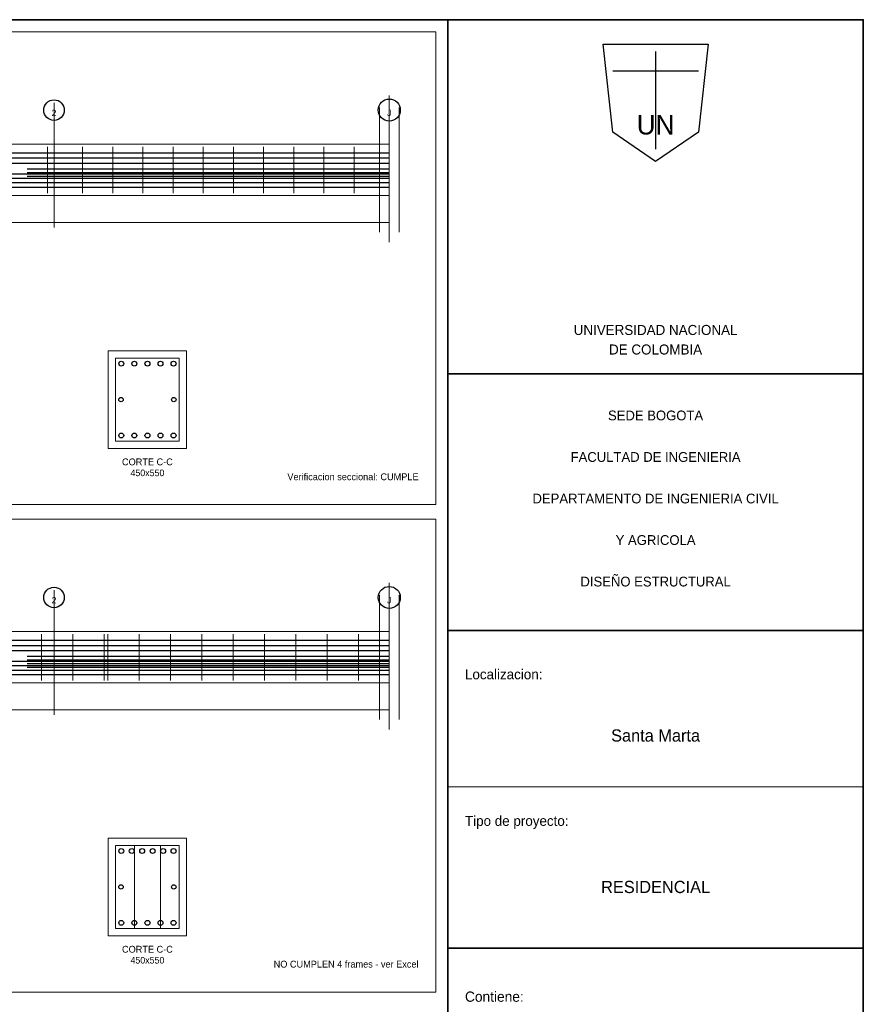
# Model space of a CAD drawing. Header units: millimetres. Extents: x 10 to 1179, y 10 to 831.
# Tile 6 of 6: x 834 to 1179, y 428 to 831. Entities that reach past the tile are written whole.
import ezdxf
from ezdxf.enums import TextEntityAlignment as Align

# ---------------------------------------------------------------- set-up
doc = ezdxf.new("R2010")
doc.units = ezdxf.units.MM
for name, color, linetype in [('ACERO_ADIC', 2, 'Continuous'), ('ACERO_INF', 1, 'Continuous'), ('ACERO_SUP', 5, 'Continuous'), ('ACERO_TOR', 30, 'Continuous'), ('ALERTA', 1, 'Continuous'), ('APOYOS', 4, 'Continuous'), ('CONTORNO', 7, 'Continuous'), ('CORTE', 7, 'Continuous'), ('COTAS', 3, 'Continuous'), ('EJES', 8, 'Continuous'), ('ESTRIBOS', 7, 'Continuous'), ('GUIA', 9, 'Continuous'), ('MARCO', 7, 'Continuous'), ('ROTULO', 7, 'Continuous'), ('TEXTO', 7, 'Continuous')]:
    doc.layers.add(name, color=color, linetype=linetype)

msp = doc.modelspace()

# ---------------------------------------------------------------- linework, layer by layer
at = {"layer": 'ACERO_ADIC', "color": 2, "lineweight": 30}
for p, q in [((836.86, 770), (985, 770)), ((836.86, 768.5), (985, 768.5)), ((836.86, 767), (985, 767)), ((836.86, 570.5), (985, 570.5)), ((836.86, 569), (985, 569)), ((836.86, 567.5), (985, 567.5)), ((836.86, 566), (985, 566))]:
    msp.add_line(p, q, dxfattribs=at)
at = {"layer": 'ACERO_INF', "color": 1, "lineweight": 30}
for p, q in [((573.5, 767.9), (985, 767.9)), ((573.5, 766.1), (985, 766.1)), ((573.5, 764.3), (985, 764.3)), ((573.5, 762.5), (985, 762.5)), ((573.5, 568.4), (985, 568.4)), ((573.5, 566.6), (985, 566.6)), ((573.5, 564.8), (985, 564.8)), ((573.5, 563), (985, 563))]:
    msp.add_line(p, q, dxfattribs=at)
at = {"layer": 'ACERO_INF', "color": 1}
for centre in [(875.34, 660.8), (880.69, 660.8), (886.04, 660.8), (891.39, 660.8), (896.74, 660.8), (875.34, 461.3), (880.69, 461.3), (886.04, 461.3), (891.39, 461.3), (896.74, 461.3)]:
    msp.add_circle(centre, 1, dxfattribs=at)
at = {"layer": 'ACERO_SUP', "color": 5, "lineweight": 30}
for p, q in [((573.5, 776.5), (985, 776.5)), ((573.5, 774.4), (985, 774.4)), ((573.5, 772.3), (985, 772.3)), ((573.5, 577), (985, 577)), ((573.5, 574.9), (985, 574.9)), ((573.5, 572.8), (985, 572.8))]:
    msp.add_line(p, q, dxfattribs=at)
at = {"layer": 'ACERO_SUP', "color": 5}
for centre in [(875.34, 690.2), (880.69, 690.2), (886.04, 690.2), (891.39, 690.2), (896.74, 690.2), (875.34, 490.7), (879.62, 490.7), (883.9, 490.7), (888.18, 490.7), (892.46, 490.7), (896.74, 490.7)]:
    msp.add_circle(centre, 1, dxfattribs=at)
at = {"layer": 'ACERO_TOR', "color": 30}
for centre in [(875.24, 675.5), (896.84, 675.5), (875.24, 476), (896.84, 476)]:
    msp.add_circle(centre, 0.9, dxfattribs=at)
at = {"layer": 'APOYOS', "color": 4, "lineweight": 18}
for p, q in [((981, 744), (981, 795)), ((989, 744), (989, 795)), ((981, 544.5), (981, 595.5)), ((989, 544.5), (989, 595.5))]:
    msp.add_line(p, q, dxfattribs=at)
at = {"layer": 'CONTORNO', "color": 7, "lineweight": 18}
for points in [[(573.5, 759), (985, 759), (985, 780), (573.5, 780)], [(573.5, 559.5), (985, 559.5), (985, 580.5), (573.5, 580.5)]]:
    msp.add_lwpolyline(points, close=True, dxfattribs=at)
at = {"layer": 'CORTE', "color": 7, "lineweight": 20}
for points in [[(870.04, 655.5), (902.04, 655.5), (902.04, 695.5), (870.04, 695.5)], [(870.04, 456), (902.04, 456), (902.04, 496), (870.04, 496)]]:
    msp.add_lwpolyline(points, close=True, dxfattribs=at)
at = {"layer": 'COTAS', "color": 3, "lineweight": 18}
for p, q in [((985, 746), (985, 750)), ((573.5, 748), (985, 748)), ((573.5, 548.5), (985, 548.5)), ((985, 546.5), (985, 550.5))]:
    msp.add_line(p, q, dxfattribs=at)
at = {"layer": 'EJES', "color": 8, "lineweight": 9}
for p, q in [((985, 740), (985, 800)), ((847.83, 746), (847.83, 797)), ((847.83, 546.5), (847.83, 597.5)), ((985, 540.5), (985, 600.5))]:
    msp.add_line(p, q, dxfattribs=at)
at = {"layer": 'EJES', "color": 8}
for centre, radius in [((847.83, 794), 4.2), ((985, 794), 4.5), ((847.83, 594.5), 4.2), ((985, 594.5), 4.5)]:
    msp.add_circle(centre, radius, dxfattribs=at)
at = {"layer": 'ESTRIBOS', "color": 7, "lineweight": 9}
for p, q in [((845.09, 760), (845.09, 779)), ((859.49, 760), (859.49, 779)), ((871.84, 760), (871.84, 779)), ((884.18, 760), (884.18, 779)), ((896.53, 760), (896.53, 779)), ((908.87, 760), (908.87, 779)), ((921.22, 760), (921.22, 779)), ((933.56, 760), (933.56, 779)), ((945.91, 760), (945.91, 779)), ((958.25, 760), (958.25, 779)), ((970.6, 760), (970.6, 779)), ((842.63, 560.5), (842.63, 579.5)), ((855.46, 560.5), (855.46, 579.5)), ((868.28, 560.5), (868.28, 579.5)), ((869.78, 560.5), (869.78, 579.5)), ((882.61, 560.5), (882.61, 579.5)), ((895.43, 560.5), (895.43, 579.5)), ((908.26, 560.5), (908.26, 579.5)), ((921.08, 560.5), (921.08, 579.5)), ((933.91, 560.5), (933.91, 579.5)), ((946.74, 560.5), (946.74, 579.5)), ((959.56, 560.5), (959.56, 579.5)), ((972.39, 560.5), (972.39, 579.5))]:
    msp.add_line(p, q, dxfattribs=at)
at = {"layer": 'ESTRIBOS', "color": 7, "lineweight": 18}
for p, q in [((880.71, 459), (880.71, 493)), ((891.37, 459), (891.37, 493))]:
    msp.add_line(p, q, dxfattribs=at)
for points in [[(873.04, 658.5), (899.04, 658.5), (899.04, 692.5), (873.04, 692.5)], [(873.04, 459), (899.04, 459), (899.04, 493), (873.04, 493)]]:
    msp.add_lwpolyline(points, close=True, dxfattribs=at)
at = {"layer": 'GUIA', "color": 9, "lineweight": 9}
for points in [[(512.5, 632.5), (1004, 632.5), (1004, 826), (512.5, 826)], [(512.5, 433), (1004, 433), (1004, 626.5), (512.5, 626.5)]]:
    msp.add_lwpolyline(points, close=True, dxfattribs=at)
at = {"layer": 'MARCO', "color": 7, "lineweight": 35}
msp.add_line((1009, 10), (1009, 831), dxfattribs=at)
for points in [[(10, 10), (1179, 10), (1179, 831), (10, 831)], [(1009, 10), (1179, 10), (1179, 831), (1009, 831)]]:
    msp.add_lwpolyline(points, close=True, dxfattribs=at)
at = {"layer": 'ROTULO', "color": 7, "lineweight": 25}
for p, q in [((1094, 818), (1094, 778)), ((1076.5, 810), (1111.5, 810))]:
    msp.add_line(p, q, dxfattribs=at)
at = {"layer": 'ROTULO', "color": 7, "lineweight": 18}
msp.add_line((1009, 517), (1179, 517), dxfattribs=at)
at = {"layer": 'ROTULO', "color": 7, "lineweight": 25}
for points in [[(1009, 686), (1179, 686), (1179, 831), (1009, 831)], [(1009, 581), (1179, 581), (1179, 686), (1009, 686)], [(1009, 451), (1179, 451), (1179, 581), (1009, 581)], [(1009, 221), (1179, 221), (1179, 451), (1009, 451)]]:
    msp.add_lwpolyline(points, close=True, dxfattribs=at)
at = {"layer": 'ROTULO', "color": 7, "lineweight": 30}
msp.add_lwpolyline([(1072.5, 821), (1115.5, 821), (1111.5, 785), (1094, 773), (1076.5, 785)], close=True, dxfattribs=at)

# ---------------------------------------------------------------- texts
at = {"layer": 'ALERTA', "color": 1}
msp.add_text('NO CUMPLEN 4 frames - ver Excel', height=2.8, dxfattribs=at).set_placement((997, 443), align=Align.RIGHT)
at = {"layer": 'EJES', "color": 8}
for s, p in [('2', (847.83, 792.85)), ('J', (985, 792.85)), ('2', (847.83, 593.35)), ('J', (985, 593.35))]:
    msp.add_text(s, height=2.6, dxfattribs=at).set_placement(p, align=Align.MIDDLE_CENTER)
at = {"layer": 'ROTULO', "color": 7}
for s, height, p in [('UN', 8, (1094, 788)), ('UNIVERSIDAD NACIONAL', 4.1, (1094, 704)), ('DE COLOMBIA', 4.1, (1094, 696)), ('SEDE BOGOTA', 4, (1094, 669)), ('FACULTAD DE INGENIERIA', 4, (1094, 652)), ('DEPARTAMENTO DE INGENIERIA CIVIL', 4, (1094, 635)), ('Y AGRICOLA', 4, (1094, 618)), ('DISEÑO ESTRUCTURAL', 4, (1094, 601)), ('Santa Marta', 5, (1094, 538)), ('RESIDENCIAL', 5, (1094, 476))]:
    msp.add_text(s, height=height, dxfattribs=at).set_placement(p, align=Align.MIDDLE_CENTER)
for s, height, p in [('Localizacion:', 4.1, (1016, 561)), ('Tipo de proyecto:', 4.1, (1016, 501)), ('Contiene:', 4.2, (1016, 429))]:
    msp.add_text(s, height=height, dxfattribs=at).set_placement(p)
at = {"layer": 'TEXTO', "color": 7}
for s, height, p in [('CORTE C-C', 2.8, (886.04, 650)), ('450x550', 2.7, (886.04, 645.5)), ('CORTE C-C', 2.8, (886.04, 450.5)), ('450x550', 2.7, (886.04, 446))]:
    msp.add_text(s, height=height, dxfattribs=at).set_placement(p, align=Align.MIDDLE_CENTER)
at = {"layer": 'TEXTO', "color": 3}
msp.add_text('Verificacion seccional: CUMPLE', height=2.8, dxfattribs=at).set_placement((997, 642.5), align=Align.RIGHT)

doc.saveas('drawing.dxf')
